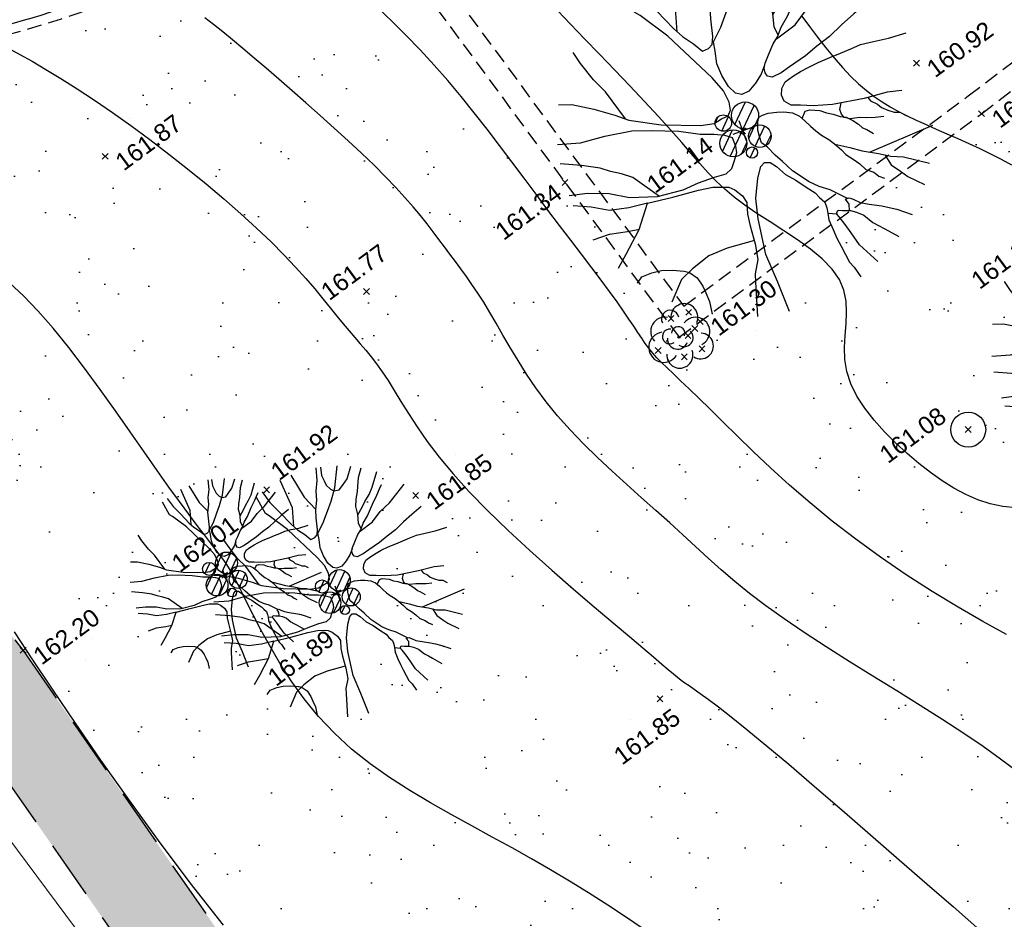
# Model space of a CAD drawing. Header units: metres. Extents: x 1575818 to 1575995, y 2263001 to 2263183.
# Tile 35 of 67: x 1575860 to 1575877, y 2263054 to 2263069. Entities that reach past the tile are written whole.
import ezdxf
from ezdxf.enums import TextEntityAlignment as Align

# ---------------------------------------------------------------- set-up
doc = ezdxf.new("R2010")
doc.units = ezdxf.units.M
doc.header["$PDMODE"] = 3
doc.header["$PDSIZE"] = 0.05
doc.linetypes.add('CACHE_100', pattern=[1.5, 1, -0.5])
doc.linetypes.add('CACHE_25', pattern=[0.375, 0.25, -0.125])
doc.layers.get('0').update_dxf_attribs({"linetype": 'CONTINUOUS'})
doc.layers.add('_REVIT', color=7, linetype='CONTINUOUS', true_color=0x0064c8)
doc.layers.add('CC43_A-FLOR', color=192, linetype='CONTINUOUS', lineweight=13)
for name, color, linetype in [('D_CN_MAITRESSE', 34, 'CONTINUOUS'), ('D_CN_ORDINAIRE', 43, 'CONTINUOUS'), ('D_PEINTURE', 252, 'CACHE_25'), ('D_REGARD', 144, 'CONTINUOUS'), ('D_TROTTOIR', 7, 'CONTINUOUS'), ('TOPO_ALT', 142, 'CONTINUOUS'), ('TOPO_JIS', 7, 'CONTINUOUS'), ('V_ARBRE', 82, 'CONTINUOUS'), ('V_HAIE', 82, 'CACHE_100'), ('V_VEGETATION', 80, 'CONTINUOUS')]:
    doc.layers.add(name, color=color, linetype=linetype)
doc.styles.get("Standard").update_dxf_attribs({"font": 'arial.ttf'})

# ---------------------------------------------------------------- blocks, each defined once
blk = doc.blocks.new('REVIT')
at = {"layer": 'CC43_A-FLOR', "color": 253}
blk.add_line((1575850.398, 2263068.388), (1575864.031, 2263050.14), dxfattribs=at)
blk = doc.blocks.new('TCPOINT')
at = {"color": 0, "lineweight": 9}
blk.add_point((0, 0), dxfattribs=at)
at = {"layer": 'TOPO_ALT', "lineweight": 9}
blk.add_attdef('ALT', text='', height=0.3, dxfattribs=at).set_placement((0.1, -0.1), align=Align.TOP_LEFT)
blk = doc.blocks.new('194')
for p, q in [((0, -0.0285), (0, 0.0285)), ((0.0285, 0), (-0.0285, 0))]:
    blk.add_line(p, q)
for points in [[(-0.0745, 0.3099), (-0.0536, 0.3814), (-0.0623, 0.5021)], [(-0.0153, 0.5064), (0.0053, 0.4057), (0.0323, 0.3437)], [(-0.1462, 0.4831), (-0.1313, 0.432), (-0.1069, 0.3801), (-0.0807, 0.3213), (-0.0651, 0.2926), (-0.044, 0.264), (-0.0281, 0.2373), (-0.0104, 0.2388), (0.0021, 0.2458), (0.0111, 0.2654), (0.0222, 0.3113), (0.0312, 0.3417), (0.0493, 0.377), (0.0586, 0.4125), (0.0767, 0.4513), (0.0903, 0.5)], [(0.1153, 0.1452), (0.0987, 0.1259), (0.0754, 0.1083), (0.0521, 0.0944), (0.0309, 0.0929), (0.0166, 0.1018), (0.0044, 0.125), (-0.0023, 0.1589), (-0.0037, 0.1925), (0.0036, 0.2263), (0.0075, 0.2511), (0.0397, 0.281), (0.0739, 0.3216), (0.1007, 0.3535), (0.1332, 0.3992), (0.173, 0.4788)], [(0.1073, 0.4968), (0.1, 0.4635), (0.1032, 0.4403), (0.1049, 0.4208), (0.1155, 0.3993), (0.1258, 0.3888), (0.1472, 0.3849), (0.1651, 0.3972), (0.1918, 0.4164), (0.2232, 0.4582)], [(-0.4405, 0.2346), (-0.406, 0.2232), (-0.355, 0.1909), (-0.3075, 0.1567), (-0.2773, 0.1317), (-0.1997, 0.0902), (-0.1007, 0.0521), (-0.0653, 0.0445), (-0.0424, 0.0497), (-0.0227, 0.0514), (-0.0119, 0.0637), (-0.0083, 0.0848), (-0.0114, 0.1186), (-0.0288, 0.1613), (-0.102, 0.3075), (-0.1528, 0.3842), (-0.1634, 0.3967), (-0.1757, 0.4726)], [(0.1768, 0.2085), (0.1743, 0.2338), (0.1834, 0.2673), (0.1874, 0.2994), (0.1983, 0.3258), (0.2144, 0.3559), (0.2363, 0.4056), (0.2597, 0.439)], [(0.1831, 0.2662), (0.2104, 0.2885), (0.2283, 0.3061), (0.2533, 0.327), (0.2749, 0.35), (0.314, 0.4026)], [(-0.2842, 0.1374), (-0.3103, 0.2241), (-0.3293, 0.265), (-0.3466, 0.3184), (-0.3557, 0.3528)], [(0.4336, 0.21), (0.3872, 0.1927), (0.3462, 0.177), (0.3051, 0.1579), (0.2641, 0.1458), (0.2267, 0.1318), (0.1767, 0.1181), (0.1501, 0.1113), (0.1233, 0.1079), (0.1129, 0.115), (0.1094, 0.1258), (0.1112, 0.1382), (0.1183, 0.1505), (0.1346, 0.1682), (0.1562, 0.1911), (0.1741, 0.2053), (0.1921, 0.2263), (0.2188, 0.2492), (0.253, 0.2864), (0.2817, 0.3144), (0.2996, 0.3339), (0.3139, 0.3479)], [(0.1692, 0.2014), (0.2292, 0.2189), (0.2721, 0.247), (0.3185, 0.268), (0.4, 0.3184)], [(-0.4791, 0.1354), (-0.4193, 0.1186), (-0.3521, 0.1127), (-0.2795, 0.1016), (-0.2299, 0.0851), (-0.1611, 0.0578), (-0.1098, 0.0308), (-0.0745, 0.0181), (-0.0498, 0.0055), (-0.0322, -0.007), (-0.0324, -0.0321), (-0.036, -0.0498), (-0.0485, -0.0674), (-0.063, -0.085), (-0.0825, -0.0936), (-0.1146, -0.0916), (-0.1605, -0.0912), (-0.205, -0.0942), (-0.2759, -0.0882), (-0.3466, -0.0647), (-0.3942, -0.0359), (-0.4489, -0.0157), (-0.4967, -0.0047)], [(0.4374, -0.0442), (0.3993, -0.0348), (0.3353, -0.0291), (0.2503, -0.0157), (0.2007, -0.0011), (0.1687, 0.0116), (0.1457, 0.0208), (0.1317, 0.0367), (0.1301, 0.0545), (0.1373, 0.0705), (0.1516, 0.0845), (0.1748, 0.0916), (0.1997, 0.0965), (0.2228, 0.0999), (0.253, 0.1033), (0.2869, 0.1047), (0.3171, 0.1062), (0.3473, 0.1078), (0.3758, 0.1093), (0.4113, 0.1053), (0.4521, 0.0996), (0.5019, 0.0974)], [(-0.2695, -0.0887), (-0.3195, -0.0169), (-0.3443, 0.0028), (-0.3706, 0.0191), (-0.3936, 0.037), (-0.4376, 0.0602), (-0.4902, 0.0843)], [(0.2018, -0.266), (0.1666, -0.2282), (0.1419, -0.2102), (0.1207, -0.1888), (0.0892, -0.1459), (0.0717, -0.1136), (0.0595, -0.0904), (0.0473, -0.0638), (0.0367, -0.0476), (0.0369, -0.0298), (0.0388, -0.0121), (0.046, 0.009), (0.0534, 0.0197), (0.0639, 0.0215), (0.0799, 0.0214), (0.103, 0.0158), (0.1207, 0.0103), (0.1421, -0.0006), (0.1561, -0.0148), (0.1666, -0.0327), (0.1752, -0.0505), (0.1841, -0.0667), (0.1946, -0.0829), (0.2086, -0.1007), (0.2192, -0.1169), (0.2314, -0.1382), (0.2383, -0.1543), (0.2525, -0.1722), (0.2648, -0.1901), (0.275, -0.2097), (0.2927, -0.2242), (0.3016, -0.2384), (0.3139, -0.2492)], [(0.1609, -0.023), (0.1756, -0.008), (0.188, -0.0081), (0.213, -0.019), (0.227, -0.0315), (0.243, -0.0407), (0.2587, -0.0532), (0.273, -0.0604), (0.287, -0.0747), (0.2975, -0.0891), (0.3045, -0.1016), (0.3134, -0.1104), (0.3274, -0.1266)], [(0.3686, -0.0932), (0.3455, -0.0876), (0.3244, -0.0804), (0.3067, -0.0731), (0.2817, -0.0676), (0.2676, -0.0587), (0.2641, -0.0479), (0.2642, -0.0355), (0.2736, -0.0194)], [(-0.4388, -0.2315), (-0.4064, -0.2041), (-0.3508, -0.1534), (-0.3061, -0.0952), (-0.3575, -0.0894), (-0.4087, -0.0783), (-0.4512, -0.0531), (-0.4954, -0.0337)], [(0.3457, -0.03), (0.3496, -0.0416), (0.3636, -0.0559), (0.3705, -0.0684), (0.3848, -0.0809), (0.3988, -0.0917), (0.4131, -0.0972), (0.4275, -0.112)], [(-0.3061, -0.0952), (-0.2369, -0.1029), (-0.166, -0.1089), (-0.1272, -0.1145), (-0.1005, -0.1235), (-0.0865, -0.129), (-0.0742, -0.1415), (-0.0601, -0.163), (-0.0549, -0.1842), (-0.0642, -0.2142), (-0.0679, -0.2463), (-0.072, -0.2958), (-0.0794, -0.3382), (-0.0994, -0.3718), (-0.1066, -0.3931), (-0.1329, -0.4808)], [(-0.0473, -0.4976), (-0.05, -0.4112), (-0.0547, -0.3328), (-0.0414, -0.2353), (-0.0285, -0.1821), (-0.0049, -0.1327), (0.0131, -0.1061), (0.0256, -0.0991), (0.0399, -0.1046), (0.0521, -0.1205), (0.0677, -0.1491), (0.0889, -0.1725), (0.1082, -0.1994), (0.1257, -0.2227), (0.1326, -0.2386), (0.1415, -0.2547), (0.1414, -0.2708), (0.1395, -0.2849), (0.1357, -0.3026), (0.1372, -0.3311), (0.1389, -0.356), (0.1421, -0.3808), (0.1455, -0.4057), (0.1487, -0.4288), (0.1559, -0.445), (0.1635, -0.4757)], [(0.2196, -0.1177), (0.2545, -0.1401), (0.2828, -0.1601), (0.3215, -0.1816), (0.3499, -0.1996), (0.3816, -0.2123), (0.4412, -0.2523)], [(-0.4766, -0.1378), (-0.4306, -0.1383), (-0.3828, -0.1477), (-0.3504, -0.1528)], [(0.3, -0.1696), (0.4838, -0.1595)], [(0.3358, -0.1907), (0.3426, -0.221), (0.3602, -0.246), (0.3741, -0.2656), (0.4085, -0.3011)], [(-0.4044, -0.2875), (-0.3874, -0.2752), (-0.3592, -0.2738), (-0.3325, -0.2777), (-0.3041, -0.2867), (-0.2761, -0.2993), (-0.2635, -0.3084), (-0.2496, -0.328), (-0.2428, -0.3545), (-0.2413, -0.3742), (-0.2395, -0.399), (-0.2445, -0.4333)], [(-0.0712, -0.287), (-0.1464, -0.281), (-0.1996, -0.284), (-0.253, -0.3012), (-0.2903, -0.3186), (-0.3352, -0.3665)], [(0.2206, -0.4531), (0.1899, -0.3937), (0.1798, -0.3563), (0.1727, -0.3297), (0.1642, -0.3046), (0.1606, -0.2958), (0.1392, -0.2862)], [(0.1618, -0.2987), (0.1626, -0.2921), (0.1677, -0.2868), (0.1784, -0.2923), (0.1981, -0.2995), (0.2121, -0.3087), (0.228, -0.3229), (0.2436, -0.3498), (0.2559, -0.3624), (0.2684, -0.3766), (0.2966, -0.409)], [(0.1958, -0.2987), (0.2016, -0.2818), (0.1964, -0.2659), (0.2071, -0.266), (0.2161, -0.2732), (0.23, -0.2874), (0.2514, -0.3), (0.2814, -0.3163), (0.2991, -0.3272), (0.3167, -0.3381), (0.3501, -0.3657)]]:
    blk.add_lwpolyline(points)
blk = doc.blocks.new('302')
h = blk.add_hatch()
h.set_pattern_fill('ANSI31', color=34, scale=0.05)
edge = h.paths.add_edge_path()
edge.add_arc((-0.267, 0.24), 0.141, 0, 360)
h = blk.add_hatch()
h.set_pattern_fill('ANSI31', color=34, scale=0.05)
h.paths.add_polyline_path([(0.362, 0.234, 0.257473), (0.253, 0.431, 0.014404), (0.227, 0.445, 0.549581), (-0.105, 0.234, 1)])
h = blk.add_hatch()
h.set_pattern_fill('ANSI31', color=34, scale=0.05)
h.paths.add_polyline_path([(-0.458, -0.145, 0.114635), (-0.434, -0.248, 0.027311), (-0.404, -0.294, 0.702873), (0.009, -0.145, 1)])
h = blk.add_hatch()
h.set_pattern_fill('ANSI31', color=34, scale=0.05)
h.paths.add_polyline_path([(0.051, -0.184, 0.696181), (0.392, -0.31, 0.012598), (0.407, -0.29, 0.145791), (0.439, -0.184, 1)])
h = blk.add_hatch()
h.set_pattern_fill('ANSI31', color=34, scale=0.05)
h.paths.add_polyline_path([(-0.073, -0.404, 0.393382), (0.016, -0.5, 0.012197), (0.04, -0.498, 0.361175), (0.118, -0.404, 1)])
for centre, radius in [((-0.267, 0.24), 0.141), ((0.128, 0.234), 0.233), ((-0.225, -0.145), 0.233), ((0.245, -0.184), 0.194), ((0.023, -0.404), 0.0955)]:
    blk.add_circle(centre, radius)
blk = doc.blocks.new('480')
blk.add_circle((0, 0), 0.3)
blk = doc.blocks.new('188')
blk.add_circle((0, 0), 0.0197)
for centre, radius, start, end in [((-0.136, 0.224), 0.244, 42.784, 187.1943), ((0.064, 0.343), 0.149, 334.0644, 169.9698), ((0.277, 0.224), 0.231, 300.5795, 149.4928), ((-0.314, 0.016), 0.259, 60.9553, 290.4982), ((-0.122, 0.103), 0.127, 45.6328, 268.8136), ((0.028, 0.061), 0.114, 300.4488, 141.9945), ((-0.039, -0.013), 0.173, 137.9595, 303.8229), ((0.285, -0.091), 0.245, 259.4673, 105.5912), ((-0.172, -0.255), 0.225, 139.2345, 343.6053), ((0.065, -0.056), 0.156, 199.4029, 9.2611), ((0.207, -0.342), 0.221, 201.5434, 50.9966)]:
    blk.add_arc(centre, radius, start, end)
for p in [(0.079, 0.341), (0.385, 0.246), (-0.424, 0.029), (0.138, -0.069), (0.306, -0.04), (-0.128, -0.325), (0.198, -0.394)]:
    blk.add_point(p)

msp = doc.modelspace()

# ---------------------------------------------------------------- hatches: boundary and pattern name
at = {"layer": 'V_HAIE'}
h = msp.add_hatch(dxfattribs=at)
h.set_pattern_fill('HAIE', color=256)
h.set_pattern_definition([(145.72239, (1575894.355467, 2263027.77029), (-14.92319643, 10.11425768), [0.060339, -21.129281]), (197.9974, (1575893.60026, 2263028.3424), (-0.8045586, -0.5938732), [0.06313, -3.099148]), (143.35986, (1575893.540185, 2263028.322903), (-10.9385863, 8.083769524), [0.06846, -23.97317]), (147.68285, (1575894.144434, 2263027.6099), (-4.578483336, 2.835046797), [0.086495, -19.226713]), (64.87528, (1575893.690994, 2263027.9987), (5.286905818, 11.359957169), [0.07776, -27.216928]), (120.09216, (1575893.72974, 2263027.93172), (-0.5938732, 0.80455864), [0.07738, -8.978005]), (64.50483, (1575893.89818, 2263028.61543), (6.302149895, 13.35226223), [0.048417, -16.951583]), (105.8763, (1575894.47229, 2263027.90962), (-0.97706099, 3.00754914), [0.0487, -8.495304]), (159.33759, (1575894.456636, 2263027.954745), (-3.390736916, 1.22592951), [0.05765, -20.190807]), (171.4323, (1575894.4432, 2263028.0546), (-0.804559, -0.593873), [0.036277, -1.377937]), (192.68285, (1575894.119577, 2263028.584146), (-17.030050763, -3.870060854), [0.07787, -27.23513]), (81.4323, (1575894.0353, 2263028.51125), (-0.593873, 0.804559), [0.056422, -1.357792]), (84.7988, (1575894.1267, 2263028.40173), (0.88092482, 10.59358162), [0.03428, -12.007315]), (71.1275, (1575894.23617, 2263028.263026), (3.888473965, 11.5706426), [0.04505, -15.766338]), (164.72251, (1575893.663762, 2263028.453023), (-6.187600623, 1.647300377), [0.04612, -24.161317]), (108.68768, (1575894.074544, 2263028.069275), (-7.433300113, 21.857402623), [0.07478, -26.17403]), (151.77852, (1575894.050604, 2263028.1401), (-1.992305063, 1.015244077), [0.05992, -20.963876]), (151.44924, (1575894.282423, 2263028.042246), (-1.99230506, 1.01524408), [0.08796, -16.464985]), (77.61827, (1575894.27588, 2263028.01256), (0.21068543, 1.39843185), [0.03027, -10.599876]), (99.8673, (1575894.3087, 2263027.9057), (-0.5938732, 0.8045586), [0.019113, -2.216955]), (167.61827, (1575894.08028, 2263027.78316), (-1.39843185, 0.21068543), [0.06057, -10.569576]), (195.8763, (1575894.06526, 2263027.89951), (-3.00754914, -0.97706099), [0.048702, -8.495302]), (56.23122, (1575893.866756, 2263027.880476), (6.474652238, 9.750839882), [0.03339, -26.53727]), (152.9974, (1575893.8589, 2263028.11195), (-1.398432, 0.2106854), [0.019113, -2.216955]), (81.4323, (1575893.9021, 2263028.2501), (-0.593873, 0.804559), [0.024185, -1.390029]), (92.7423, (1575894.0458, 2263028.25698), (-0.3831878, 2.2029905), [0.020579, -3.584972]), (167.61827, (1575893.81727, 2263028.40351), (-1.39843185, 0.21068543), [0.03031, -10.599836]), (36.4323, (1575893.6298, 2263028.1622), (-0.593873, 0.804559), [0.05, -0.95]), (182.7423, (1575893.77172, 2263027.4669), (-2.2029905, -0.3831878), [0.06157, -3.543981]), (179.56245, (1575893.6118, 2263027.78436), (-3.60142235, -0.17250234), [0.071224, -4.928776]), (72.8167, (1575893.52071, 2263027.7207), (1.436614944, 4.78916877), [0.067217, -23.53363]), (173.16805, (1575893.440753, 2263027.92011), (-21.78103644, 2.566408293), [0.066576, -23.278659]), (62.1423, (1575893.335782, 2263028.129518), (1.015244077, 1.992305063), [0.09176, -29.874888]), (163.8377, (1575893.837594, 2263027.57917), (-15.76593816, 4.520530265), [0.061, -21.339935]), (81.4323, (1575893.93245, 2263027.4651), (-0.593873, 0.804559), [0.028211, -1.386003]), (189.8673, (1575893.73325, 2263027.7926), (-0.8045586, -0.5938732), [0.025435, -2.210633]), (203.90354, (1575893.9097, 2263027.61114), (-4.61666643, -2.1648074), [0.07888, -9.140664]), (81.4323, (1575893.5685, 2263027.9927), (-0.593873, 0.804559), [0.070711, -1.343503])])
h.paths.add_polyline_path([(1575860.447, 2263058.496), (1575858.452, 2263061.04), (1575857.271, 2263060.114), (1575859.24, 2263057.605), (1575863.7, 2263051.185), (1575868.997, 2263044.137), (1575871.325, 2263040.916), (1575872.527, 2263041.813), (1575870.204, 2263045.027), (1575864.916, 2263052.064)])
at = {"layer": 'V_VEGETATION', "ltscale": 0.5}
h = msp.add_hatch(dxfattribs=at)
h.set_pattern_fill('ALEA', color=256, scale=0.25)
h.set_pattern_definition([(348.4323, (1575893.9948, 2263027.4994), (1.99051, 2.24452), [0, -1.875]), (103.4323, (1575893.5645, 2263027.451), (-2.17856, -2.06249), [0, -3.125]), (189.4323, (1575893.5645, 2263027.451), (1.9055, -2.31713), [0, -2.5]), (216.4323, (1575893.8216, 2263027.1025), (2.74977, -1.19949), [0, -2.5]), (110.4323, (1575892.989, 2263026.757), (-1.91097, -2.31262), [0, -2.5]), (322.4323, (1575892.989, 2263026.757), (2.77299, 1.14478), [0, -2.5]), (88.4323, (1575894.7102, 2263026.951), (-2.63814, -1.42836), [0, -3.125]), (336.4323, (1575893.6816, 2263028.3447), (2.41368, 1.78162), [0, -2.5]), (211.4323, (1575893.6816, 2263028.3447), (2.63476, -1.43459), [0, -2.5]), (150.4323, (1575893.5085, 2263027.9478), (-2.58668, -1.51956), [0, -1.25]), (284.4323, (1575894.28, 2263026.9026), (2.88994, -0.80513), [0, -1.55])])
h.paths.add_polyline_path([(1575890.807, 2263067.908), (1575884.988, 2263075.717), (1575880.244, 2263082.124), (1575877.156, 2263086.209), (1575877.247, 2263086.798), (1575877.53, 2263090.785), (1575876.073, 2263085.749, 0.113073), (1575875.983, 2263085.101, 0.114321), (1575876.187, 2263084.473), (1575878.801, 2263080.914), (1575882.62, 2263075.81), (1575886.765, 2263070.218), (1575891.284, 2263064.18), (1575895.806, 2263058.119), (1575897.262, 2263059.205), (1575895.347, 2263061.774)])
h = msp.add_hatch(dxfattribs=at)
h.set_pattern_fill('ALEA', color=256, scale=0.25)
h.set_pattern_definition([(312, (0.25, 0), (2.9344428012, 0.6237350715), [0, -1.875]), (67, (-0.125, 0.2165), (-2.9776384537, -0.3656080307), [0, -3.125]), (153, (-0.125, 0.2165), (0.1570078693, -2.995888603), [0, -2.5]), (180, (-0.125, -0.2165), (1.5, -2.59807621), [0, -2.5]), (74, (-1, 0), (-2.9108871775, -0.7257656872), [0, -2.5]), (286, (-1, 0), (2.9108871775, -0.7257656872), [0, -2.5]), (52, (0.5, -0.866), (-2.9708042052, 0.417519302), [0, -3.125]), (300, (0.5, 0.866), (2.9999999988, -7e-10), [0, -2.5]), (175, (0.5, 0.866), (1.2678547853, -2.7189233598), [0, -2.5]), (114, (0.125, 0.6495), (-2.9835656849, 0.3135853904), [0, -1.25]), (248, (0.125, -0.6495), (1.8469844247, -2.3640322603), [0, -1.55])])
h.paths.add_polyline_path([(1575890.704, 2263056.206), (1575886.017, 2263062.456), (1575881.12, 2263069.049), (1575880.228, 2263070.24), (1575876.901, 2263067.709), (1575871.709, 2263063.873), (1575865.999, 2263071.618, -0.022421), (1575863.761, 2263070.405, -0.059908), (1575859.153, 2263068.816), (1575856.671, 2263063.408), (1575857.152, 2263062.769), (1575855.971, 2263061.881), (1575857.271, 2263060.114), (1575858.452, 2263061.04), (1575860.447, 2263058.496), (1575864.916, 2263052.064), (1575870.204, 2263045.027), (1575872.527, 2263041.813), (1575877.09, 2263045.215), (1575883.52, 2263049.968), (1575882.683, 2263052.956), (1575883.346, 2263054.67), (1575885.677, 2263055.34), (1575888.698, 2263055.343), (1575891.013, 2263053.995), (1575892.677, 2263051.707), (1575891.413, 2263049.926), (1575894.101, 2263046.326), (1575894.728, 2263045.465), (1575895.248, 2263044.763), (1575896.631, 2263045.831), (1575896.947, 2263046.083), (1575897.757, 2263046.737), (1575895.036, 2263050.428)])
edge = h.paths.add_edge_path(flags=16)
edge.add_ellipse((1575866.08, 2263059.415), major_axis=(0.11, 0.11), ratio=1, start_angle=0, end_angle=360)
edge.add_ellipse((1575865.879, 2263059.697), major_axis=(-0.132, 0.132), ratio=1, start_angle=0, end_angle=360)
edge = h.paths.add_edge_path(flags=16)
edge.add_ellipse((1575865.974, 2263059.188), major_axis=(-0.054, 0.054), ratio=1, start_angle=0, end_angle=360)
edge = h.paths.add_edge_path(flags=16)
edge.add_ellipse((1575865.717, 2263059.316), major_axis=(-0.132, 0.132), ratio=1, start_angle=0, end_angle=360)
edge.add_ellipse((1575865.58, 2263059.594), major_axis=(0.0798, 0.0798), ratio=1, start_angle=0, end_angle=360)
edge = h.paths.add_edge_path(flags=16)
edge.add_ellipse((1575882.563, 2263062.388), major_axis=(0.0495, 0.0495), ratio=1, start_angle=0, end_angle=360)
edge = h.paths.add_edge_path(flags=16)
edge.add_ellipse((1575882.624, 2263062.531), major_axis=(-0.0495, 0.0495), ratio=1, start_angle=0, end_angle=360)
edge.add_ellipse((1575882.512, 2263062.492), major_axis=(-0.0299, 0.0299), ratio=1, start_angle=0, end_angle=360)
edge = h.paths.add_edge_path(flags=16)
edge.add_ellipse((1575882.7, 2263062.425), major_axis=(-0.0412, 0.0412), ratio=1, start_angle=0, end_angle=360)
edge.add_ellipse((1575882.66, 2263062.34), major_axis=(0.0203, 0.0203), ratio=1, start_angle=0, end_angle=360)
h.paths.add_polyline_path([(1575883.602, 2263063.009), (1575884.321, 2263063.551), (1575885.284, 2263062.273), (1575884.565, 2263061.731)], flags=16)
edge = h.paths.add_edge_path(flags=16)
edge.add_ellipse((1575864.141, 2263059.716), major_axis=(0.11, 0.11), ratio=1, start_angle=0, end_angle=360)
edge.add_ellipse((1575863.939, 2263059.998), major_axis=(-0.132, 0.132), ratio=1, start_angle=0, end_angle=360)
edge = h.paths.add_edge_path(flags=16)
edge.add_ellipse((1575864.035, 2263059.489), major_axis=(-0.054, 0.054), ratio=1, start_angle=0, end_angle=360)
edge = h.paths.add_edge_path(flags=16)
edge.add_ellipse((1575863.778, 2263059.616), major_axis=(-0.132, 0.132), ratio=1, start_angle=0, end_angle=360)
edge.add_ellipse((1575863.641, 2263059.895), major_axis=(0.0798, 0.0798), ratio=1, start_angle=0, end_angle=360)
h.paths.add_polyline_path([(1575893.159, 2263050.165), (1575893.559, 2263050.465), (1575894.316, 2263049.457), (1575893.916, 2263049.157)], flags=16)

# ---------------------------------------------------------------- linework, layer by layer
at = {"layer": 'D_CN_MAITRESSE', "flags": 128}
for points, elevation in [([(1575873.818, 2263069.382), (1575873.949, 2263069.204), (1575874.086, 2263069.022), (1575874.227, 2263068.842), (1575874.37, 2263068.668), (1575874.513, 2263068.503), (1575874.654, 2263068.353), (1575874.791, 2263068.221), (1575874.926, 2263068.105), (1575875.059, 2263068.002), (1575875.194, 2263067.91), (1575875.332, 2263067.826), (1575875.475, 2263067.748), (1575875.624, 2263067.674), (1575875.782, 2263067.599), (1575875.949, 2263067.524), (1575876.125, 2263067.446), (1575876.307, 2263067.366), (1575876.493, 2263067.284), (1575876.681, 2263067.199), (1575876.87, 2263067.111), (1575877.058, 2263067.02), (1575877.241, 2263066.927), (1575877.419, 2263066.831)], 161), ([(1575871.166, 2263053.664), (1575870.821, 2263053.901), (1575870.485, 2263054.123), (1575870.154, 2263054.333), (1575869.828, 2263054.534), (1575869.502, 2263054.728), (1575869.174, 2263054.918), (1575868.841, 2263055.105), (1575868.501, 2263055.293), (1575868.151, 2263055.482), (1575867.796, 2263055.677), (1575867.439, 2263055.879), (1575867.085, 2263056.09), (1575866.738, 2263056.313), (1575866.404, 2263056.55), (1575866.087, 2263056.802), (1575865.791, 2263057.073), (1575865.52, 2263057.363), (1575865.274, 2263057.666), (1575865.052, 2263057.974), (1575864.855, 2263058.278), (1575864.682, 2263058.572), (1575864.531, 2263058.847), (1575864.403, 2263059.095), (1575864.296, 2263059.308), (1575864.211, 2263059.482), (1575864.142, 2263059.62), (1575864.085, 2263059.731), (1575864.037, 2263059.821), (1575863.992, 2263059.898), (1575863.946, 2263059.97), (1575863.895, 2263060.044), (1575863.833, 2263060.126), (1575863.758, 2263060.224), (1575863.667, 2263060.342), (1575863.56, 2263060.48), (1575863.436, 2263060.643), (1575863.294, 2263060.832), (1575863.133, 2263061.05), (1575862.952, 2263061.3), (1575862.751, 2263061.584), (1575862.528, 2263061.902), (1575862.288, 2263062.246), (1575862.035, 2263062.608), (1575861.772, 2263062.976), (1575861.503, 2263063.342), (1575861.233, 2263063.695), (1575860.965, 2263064.027), (1575860.703, 2263064.326), (1575860.452, 2263064.585), (1575860.212, 2263064.808)], 162)]:
    msp.add_lwpolyline(points, dxfattribs=dict(at, elevation=elevation))
at = {"layer": 'D_CN_ORDINAIRE', "flags": 128}
for points, elevation in [([(1575877.33, 2263058.772), (1575876.926, 2263058.993), (1575876.498, 2263059.24), (1575876.055, 2263059.509), (1575875.609, 2263059.796), (1575875.167, 2263060.096), (1575874.741, 2263060.404), (1575874.337, 2263060.716), (1575873.96, 2263061.027), (1575873.607, 2263061.332), (1575873.281, 2263061.629), (1575872.981, 2263061.912), (1575872.707, 2263062.177), (1575872.46, 2263062.42), (1575872.241, 2263062.637), (1575872.049, 2263062.824), (1575871.881, 2263062.985), (1575871.736, 2263063.122), (1575871.611, 2263063.241), (1575871.503, 2263063.344), (1575871.41, 2263063.436), (1575871.328, 2263063.52), (1575871.256, 2263063.601), (1575871.19, 2263063.682), (1575871.128, 2263063.766), (1575871.067, 2263063.856), (1575871.002, 2263063.954), (1575870.93, 2263064.062), (1575870.849, 2263064.184), (1575870.755, 2263064.322), (1575870.645, 2263064.479), (1575870.517, 2263064.656), (1575870.371, 2263064.852), (1575870.21, 2263065.066), (1575870.036, 2263065.295), (1575869.851, 2263065.537), (1575869.658, 2263065.791), (1575869.458, 2263066.054), (1575869.255, 2263066.325), (1575869.049, 2263066.601), (1575868.84, 2263066.88), (1575868.628, 2263067.162), (1575868.413, 2263067.444), (1575868.194, 2263067.725), (1575867.97, 2263068.003), (1575867.74, 2263068.277), (1575867.505, 2263068.544), (1575867.265, 2263068.804), (1575867.022, 2263069.054), (1575866.781, 2263069.292), (1575866.545, 2263069.518)], 161.4), ([(1575877.49, 2263060.942), (1575877.265, 2263060.966), (1575877.048, 2263061.014), (1575876.837, 2263061.083), (1575876.631, 2263061.173), (1575876.428, 2263061.282), (1575876.227, 2263061.408), (1575876.027, 2263061.55), (1575875.826, 2263061.707), (1575875.624, 2263061.877), (1575875.424, 2263062.059), (1575875.234, 2263062.249), (1575875.056, 2263062.448), (1575874.898, 2263062.652), (1575874.763, 2263062.86), (1575874.658, 2263063.071), (1575874.587, 2263063.281), (1575874.554, 2263063.49), (1575874.548, 2263063.697), (1575874.559, 2263063.901), (1575874.575, 2263064.103), (1575874.585, 2263064.3), (1575874.578, 2263064.493), (1575874.54, 2263064.682), (1575874.463, 2263064.865), (1575874.336, 2263065.043), (1575874.167, 2263065.215), (1575873.966, 2263065.382), (1575873.743, 2263065.543), (1575873.509, 2263065.699), (1575873.273, 2263065.85), (1575873.046, 2263065.996), (1575872.837, 2263066.137), (1575872.654, 2263066.274), (1575872.493, 2263066.411), (1575872.346, 2263066.55), (1575872.206, 2263066.696), (1575872.066, 2263066.853), (1575871.917, 2263067.024), (1575871.754, 2263067.214), (1575871.567, 2263067.426), (1575871.354, 2263067.662), (1575871.117, 2263067.917), (1575870.865, 2263068.185), (1575870.605, 2263068.458), (1575870.343, 2263068.731), (1575870.088, 2263068.996), (1575869.847, 2263069.246), (1575869.626, 2263069.476)], 161.2), ([(1575877.511, 2263056.419), (1575877.229, 2263056.631), (1575876.927, 2263056.848), (1575876.598, 2263057.072), (1575876.237, 2263057.307), (1575875.851, 2263057.551), (1575875.448, 2263057.801), (1575875.038, 2263058.054), (1575874.631, 2263058.308), (1575874.234, 2263058.557), (1575873.858, 2263058.801), (1575873.511, 2263059.036), (1575873.2, 2263059.259), (1575872.92, 2263059.473), (1575872.667, 2263059.679), (1575872.432, 2263059.881), (1575872.209, 2263060.08), (1575871.992, 2263060.279), (1575871.774, 2263060.48), (1575871.549, 2263060.686), (1575871.312, 2263060.898), (1575871.066, 2263061.117), (1575870.814, 2263061.342), (1575870.561, 2263061.571), (1575870.311, 2263061.805), (1575870.069, 2263062.041), (1575869.838, 2263062.281), (1575869.624, 2263062.521), (1575869.429, 2263062.763), (1575869.252, 2263063.003), (1575869.091, 2263063.24), (1575868.944, 2263063.471), (1575868.81, 2263063.695), (1575868.686, 2263063.909), (1575868.57, 2263064.111), (1575868.46, 2263064.299), (1575868.355, 2263064.472), (1575868.253, 2263064.63), (1575868.154, 2263064.778), (1575868.057, 2263064.916), (1575867.962, 2263065.047), (1575867.869, 2263065.174), (1575867.775, 2263065.299), (1575867.681, 2263065.424), (1575867.586, 2263065.551), (1575867.487, 2263065.682), (1575867.382, 2263065.818), (1575867.268, 2263065.961), (1575867.143, 2263066.112), (1575867.003, 2263066.273), (1575866.846, 2263066.444), (1575866.669, 2263066.627), (1575866.472, 2263066.824), (1575866.256, 2263067.031), (1575866.027, 2263067.244), (1575865.789, 2263067.462), (1575865.546, 2263067.68), (1575865.303, 2263067.895), (1575865.065, 2263068.104), (1575864.835, 2263068.303), (1575864.618, 2263068.49), (1575864.414, 2263068.664), (1575864.222, 2263068.826), (1575864.042, 2263068.976), (1575863.874, 2263069.114), (1575863.717, 2263069.241), (1575863.57, 2263069.356)], 161.6), ([(1575860.216, 2263068.825), (1575860.393, 2263068.728), (1575860.601, 2263068.609), (1575860.836, 2263068.47), (1575861.096, 2263068.311), (1575861.375, 2263068.134), (1575861.672, 2263067.94), (1575861.981, 2263067.729), (1575862.299, 2263067.504), (1575862.623, 2263067.266), (1575862.949, 2263067.017), (1575863.272, 2263066.762), (1575863.589, 2263066.503), (1575863.894, 2263066.245), (1575864.185, 2263065.99), (1575864.456, 2263065.743), (1575864.705, 2263065.507), (1575864.926, 2263065.285), (1575865.124, 2263065.076), (1575865.299, 2263064.881), (1575865.455, 2263064.7), (1575865.595, 2263064.531), (1575865.721, 2263064.376), (1575865.836, 2263064.232), (1575865.943, 2263064.101), (1575866.045, 2263063.98), (1575866.142, 2263063.868), (1575866.236, 2263063.758), (1575866.33, 2263063.649), (1575866.422, 2263063.536), (1575866.516, 2263063.414), (1575866.612, 2263063.28), (1575866.712, 2263063.13), (1575866.817, 2263062.96), (1575866.932, 2263062.771), (1575867.062, 2263062.561), (1575867.212, 2263062.332), (1575867.386, 2263062.083), (1575867.59, 2263061.814), (1575867.828, 2263061.525), (1575868.106, 2263061.217), (1575868.425, 2263060.89), (1575868.776, 2263060.552), (1575869.147, 2263060.211), (1575869.525, 2263059.874), (1575869.897, 2263059.55), (1575870.251, 2263059.246), (1575870.576, 2263058.972), (1575870.857, 2263058.735), (1575871.087, 2263058.54), (1575871.269, 2263058.384), (1575871.412, 2263058.262), (1575871.523, 2263058.167), (1575871.611, 2263058.093), (1575871.682, 2263058.034), (1575871.746, 2263057.985), (1575871.809, 2263057.939), (1575871.88, 2263057.891), (1575871.966, 2263057.833), (1575872.074, 2263057.758), (1575872.211, 2263057.658), (1575872.386, 2263057.527), (1575872.604, 2263057.357), (1575872.873, 2263057.14), (1575873.201, 2263056.869), (1575873.591, 2263056.541), (1575874.031, 2263056.166), (1575874.504, 2263055.758), (1575874.996, 2263055.333), (1575875.489, 2263054.904), (1575875.969, 2263054.486), (1575876.418, 2263054.094), (1575876.822, 2263053.741)], 161.8), ([(1575860.292, 2263058.814), (1575860.597, 2263058.351), (1575860.946, 2263057.828), (1575861.34, 2263057.245), (1575861.777, 2263056.611), (1575862.254, 2263055.936), (1575862.765, 2263055.232), (1575863.309, 2263054.509), (1575863.88, 2263053.78)], 162.2)]:
    msp.add_lwpolyline(points, dxfattribs=dict(at, elevation=elevation))
at = {"layer": 'D_PEINTURE'}
for points in [[(1575866.325, 2263071.816), (1575871.789, 2263064.405), (1575876.673, 2263068.013), (1575880, 2263070.544)], [(1575865.999, 2263071.618), (1575871.709, 2263063.873), (1575876.901, 2263067.709), (1575880.228, 2263070.24)]]:
    msp.add_lwpolyline(points, dxfattribs=at)
at = {"layer": 'D_TROTTOIR', "flags": 128}
msp.add_lwpolyline([(1575850.886, 2263068.863), (1575852.898, 2263068.616, 0.074881), (1575858.921, 2263068.936, 0.062403), (1575863.689, 2263070.553, 0.064887), (1575869.787, 2263074.56, 0.088983), (1575873.445, 2263079.623), (1575876.403, 2263075.622), (1575881.252, 2263069.147), (1575886.149, 2263062.555), (1575890.836, 2263056.305), (1575895.169, 2263050.526), (1575899.267, 2263044.966), (1575902.685, 2263040.449), (1575902.919, 2263040.141, -0.010415), (1575903.049, 2263039.642, -0.035682), (1575903.385, 2263036.58, -0.164239), (1575902.195, 2263031.644, -0.066473), (1575899.642, 2263029.116), (1575896.372, 2263026.704), (1575893.952, 2263024.895), (1575888.642, 2263020.98)], format="xyb", dxfattribs=at)
at = {"layer": 'D_TROTTOIR', "linetype": 'CACHE_25', "flags": 128}
msp.add_lwpolyline([(1575850.866, 2263068.699), (1575852.88, 2263068.452, 0.074907), (1575858.954, 2263068.774, 0.062403), (1575863.761, 2263070.405, 0.064928), (1575869.898, 2263074.438, 0.085202), (1575873.474, 2263079.307), (1575876.27, 2263075.524), (1575881.12, 2263069.049), (1575886.017, 2263062.456), (1575890.704, 2263056.206), (1575895.036, 2263050.428), (1575899.135, 2263044.867), (1575902.553, 2263040.349), (1575902.769, 2263040.066, -0.009688), (1575902.888, 2263039.608, -0.03568), (1575903.221, 2263036.569, -0.164117), (1575902.06, 2263031.738, -0.066306), (1575899.543, 2263029.248), (1575896.274, 2263026.836), (1575893.854, 2263025.028), (1575888.544, 2263021.113)], format="xyb", dxfattribs=at)
at = {"layer": 'V_HAIE'}
for points in [[(1575858.452, 2263061.04), (1575860.447, 2263058.496), (1575864.916, 2263052.064), (1575870.204, 2263045.027), (1575872.527, 2263041.813)], [(1575857.271, 2263060.114), (1575859.24, 2263057.605), (1575863.7, 2263051.185), (1575868.997, 2263044.137), (1575871.325, 2263040.916)]]:
    msp.add_lwpolyline(points, dxfattribs=at)

# ---------------------------------------------------------------- block references
at = {"layer": '_REVIT'}
msp.add_blockref('REVIT', (0, 0), dxfattribs=at)
at = {"layer": 'D_REGARD', "rotation": 19.97561936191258}
msp.add_blockref('480', (1575876.673, 2263062.287), dxfattribs=at)
at = {"layer": 'TOPO_JIS'}
ref = msp.add_blockref('TCPOINT', (1575875.786, 2263068.577), dxfattribs=dict(at, rotation=36.43234740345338))
ref.add_attrib('ALT', '160.92', dxfattribs={"layer": 'TOPO_ALT', "height": 0.3, "rotation": 36.4323}).set_placement((1575875.926, 2263068.556), align=Align.TOP_LEFT)
ref = msp.add_blockref('TCPOINT', (1575876.901, 2263067.709), dxfattribs=dict(at, rotation=36.43234740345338))
ref.add_attrib('ALT', '160.94', dxfattribs={"layer": 'TOPO_ALT', "height": 0.3, "rotation": 36.4323}).set_placement((1575877.041, 2263067.688), align=Align.TOP_LEFT)
ref = msp.add_blockref('TCPOINT', (1575861.856, 2263066.977), dxfattribs=dict(at, rotation=36.43234740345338))
ref.add_attrib('ALT', '161.87', dxfattribs={"layer": 'TOPO_ALT', "height": 0.3, "rotation": 36.4323}).set_placement((1575861.996, 2263066.956), align=Align.TOP_LEFT)
ref = msp.add_blockref('TCPOINT', (1575872.802, 2263067.414), dxfattribs=dict(at, rotation=36.43234740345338))
ref.add_attrib('ALT', '161.14', dxfattribs={"layer": 'TOPO_ALT', "height": 0.3, "rotation": 36.4323}).set_placement((1575871.119, 2263066.571), align=Align.TOP_LEFT)
ref = msp.add_blockref('TCPOINT', (1575869.751, 2263066.528), dxfattribs=dict(at, rotation=36.43234740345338))
ref.add_attrib('ALT', '161.34', dxfattribs={"layer": 'TOPO_ALT', "height": 0.3, "rotation": 36.4323}).set_placement((1575868.518, 2263065.763), align=Align.TOP_LEFT)
ref = msp.add_blockref('TCPOINT', (1575877.97, 2263065.711), dxfattribs=dict(at, rotation=36.43234740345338))
ref.add_attrib('ALT', '161.10', dxfattribs={"layer": 'TOPO_ALT', "height": 0.3, "rotation": 36.4323}).set_placement((1575876.689, 2263064.922), align=Align.TOP_LEFT)
ref = msp.add_blockref('TCPOINT', (1575866.343, 2263064.658), dxfattribs=dict(at, rotation=36.43234740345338))
ref.add_attrib('ALT', '161.77', dxfattribs={"layer": 'TOPO_ALT', "height": 0.3, "rotation": 36.4323}).set_placement((1575865.525, 2263064.73), align=Align.TOP_LEFT)
ref = msp.add_blockref('TCPOINT', (1575872.072, 2263064.141), dxfattribs=dict(at, rotation=36.43234740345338))
ref.add_attrib('ALT', '161.30', dxfattribs={"layer": 'TOPO_ALT', "height": 0.3, "rotation": 36.4323}).set_placement((1575872.212, 2263064.12), align=Align.TOP_LEFT)
ref = msp.add_blockref('TCPOINT', (1575876.673, 2263062.287), dxfattribs=dict(at, rotation=36.43234740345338))
ref.add_attrib('ALT', '161.08', dxfattribs={"layer": 'TOPO_ALT', "height": 0.3, "rotation": 36.4323}).set_placement((1575875.115, 2263061.933), align=Align.TOP_LEFT)
ref = msp.add_blockref('TCPOINT', (1575864.628, 2263061.252), dxfattribs=dict(at, rotation=36.43234740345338))
ref.add_attrib('ALT', '161.92', dxfattribs={"layer": 'TOPO_ALT', "height": 0.3, "rotation": 36.4323}).set_placement((1575864.663, 2263061.64), align=Align.TOP_LEFT)
ref = msp.add_blockref('TCPOINT', (1575867.188, 2263061.154), dxfattribs=dict(at, rotation=36.43234740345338))
ref.add_attrib('ALT', '161.85', dxfattribs={"layer": 'TOPO_ALT', "height": 0.3, "rotation": 36.4323}).set_placement((1575867.328, 2263061.133), align=Align.TOP_LEFT)
ref = msp.add_blockref('TCPOINT', (1575863.907, 2263059.787), dxfattribs=dict(at, rotation=36.43234740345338))
ref.add_attrib('ALT', '162.01', dxfattribs={"layer": 'TOPO_ALT', "height": 0.3, "rotation": 36.4323}).set_placement((1575862.962, 2263060.065), align=Align.TOP_LEFT)
ref = msp.add_blockref('TCPOINT', (1575865.846, 2263059.486), dxfattribs=dict(at, rotation=36.43234740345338))
ref.add_attrib('ALT', '161.89', dxfattribs={"layer": 'TOPO_ALT', "height": 0.3, "rotation": 36.4323}).set_placement((1575864.61, 2263058.107), align=Align.TOP_LEFT)
ref = msp.add_blockref('TCPOINT', (1575860.447, 2263058.496), dxfattribs=dict(at, rotation=36.43234740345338))
ref.add_attrib('ALT', '162.20', dxfattribs={"layer": 'TOPO_ALT', "height": 0.3, "rotation": 36.4323}).set_placement((1575860.587, 2263058.475), align=Align.TOP_LEFT)
ref = msp.add_blockref('TCPOINT', (1575871.383, 2263057.665), dxfattribs=dict(at, rotation=36.43234740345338))
ref.add_attrib('ALT', '161.85', dxfattribs={"layer": 'TOPO_ALT', "height": 0.3, "rotation": 36.4323}).set_placement((1575870.552, 2263056.758), align=Align.TOP_LEFT)
at = {"layer": 'V_ARBRE', "rotation": 19.97561936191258}
for name, p, xscale, yscale in [('194', (1575872.802, 2263067.414), 6.405, 6.405), ('194', (1575879.666, 2263063.734), 5.211, 5.211), ('194', (1575865.846, 2263059.486), 4.282, 4.282), ('194', (1575863.907, 2263059.787), 3.265, 3.265), ('302', (1575863.907, 2263059.787), 0.8, 0.8), ('302', (1575865.846, 2263059.486), 0.8, 0.8)]:
    msp.add_blockref(name, p, dxfattribs=dict(at, xscale=xscale, yscale=yscale))
at = {"layer": 'V_ARBRE'}
for name, p, rotation in [('302', (1575872.802, 2263067.414), 19.97561936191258), ('188', (1575871.709, 2263063.873), 36.43234740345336)]:
    msp.add_blockref(name, p, dxfattribs=dict(at, rotation=rotation))

doc.saveas('drawing.dxf')
